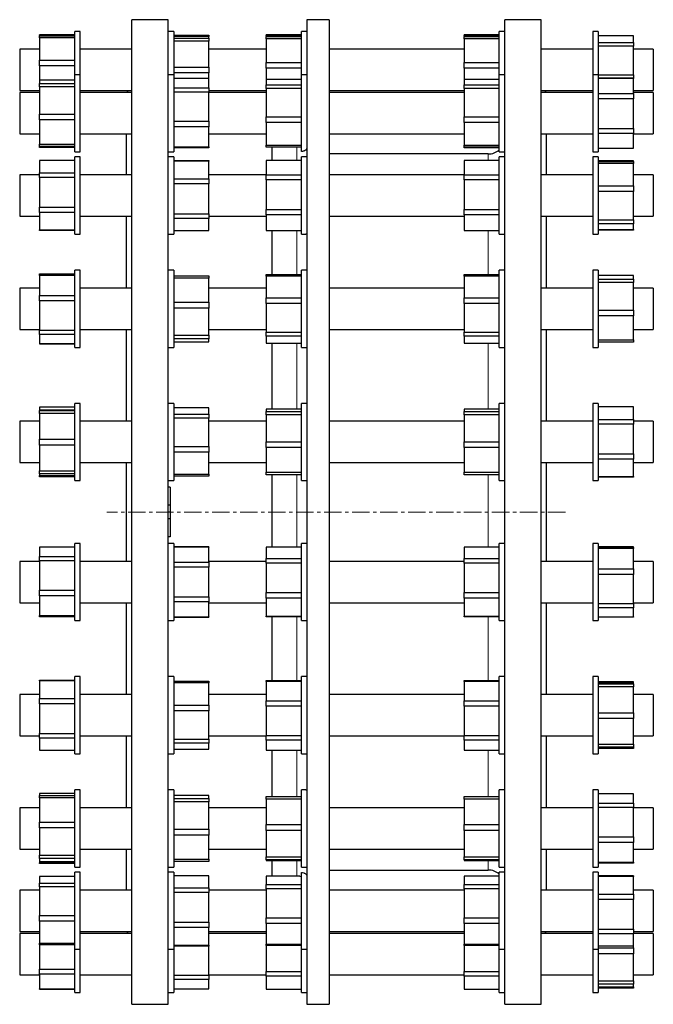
# Model space of a CAD drawing. Header units: millimetres. Extents: x 188 to 1708, y 227 to 1805.
# Tile 3 of 3: x 1248 to 1708, y 1061 to 1776. Entities that reach past the tile are written whole.
import ezdxf

# ---------------------------------------------------------------- set-up
doc = ezdxf.new("R2010")
doc.units = ezdxf.units.MM
doc.linetypes.add('CENTERX2', pattern=[20.32, 12.7, -2.54, 2.54, -2.54])
doc.layers.add('FORMAT', color=7, linetype='Continuous')

msp = doc.modelspace()

# ---------------------------------------------------------------- linework, layer by layer
at = {"color": 7, "linetype": 'Continuous', "lineweight": 25}
for p, q in [((1355.31, 1775.52), (1329.01, 1775.52)), ((1329.01, 1060.52), (1329.01, 1775.52)), ((1355.31, 1060.52), (1355.31, 1775.52)), ((1472.08, 1775.52), (1456.08, 1775.52)), ((1456.08, 1775.52), (1456.08, 1060.52)), ((1472.08, 1775.52), (1472.08, 1060.52)), ((1626.01, 1775.52), (1599.71, 1775.52)), ((1599.71, 1418.02), (1599.71, 1775.52)), ((1626.01, 1418.02), (1626.01, 1775.52)), ((1291.51, 1767.02), (1287.51, 1767.02)), ((1287.51, 1735.6), (1287.51, 1767.02)), ((1291.51, 1735.6), (1291.51, 1767.02)), ((1359.31, 1767.02), (1355.31, 1767.02)), ((1359.31, 1767.02), (1359.31, 1739.02)), ((1456.08, 1767.02), (1452.08, 1767.02)), ((1452.08, 1735.6), (1452.08, 1767.02)), ((1599.71, 1767.02), (1595.71, 1767.02)), ((1595.71, 1735.6), (1595.71, 1767.02)), ((1667.51, 1767.02), (1663.51, 1767.02)), ((1663.51, 1767.02), (1663.51, 1735.6)), ((1667.51, 1767.02), (1667.51, 1735.6)), ((1287.51, 1764.45), (1261.91, 1764.45)), ((1261.91, 1764.35), (1261.91, 1764.45)), ((1287.51, 1764.35), (1261.91, 1764.35)), ((1261.91, 1764.35), (1261.91, 1763.74)), ((1261.91, 1763.74), (1287.51, 1763.74)), ((1261.91, 1762.41), (1261.91, 1763.74)), ((1287.51, 1762.41), (1261.91, 1762.41)), ((1261.91, 1762.41), (1261.91, 1746.23)), ((1359.31, 1764.25), (1384.91, 1764.25)), ((1384.91, 1763.37), (1359.31, 1763.37)), ((1359.31, 1762.02), (1384.91, 1762.02)), ((1384.91, 1759.91), (1359.31, 1759.91)), ((1384.91, 1764.25), (1384.91, 1763.37)), ((1384.91, 1762.02), (1384.91, 1763.37)), ((1384.91, 1762.02), (1384.91, 1759.91)), ((1384.91, 1741.14), (1384.91, 1759.91)), ((1452.08, 1764.45), (1426.48, 1764.45)), ((1426.48, 1764.12), (1426.48, 1764.45)), ((1452.08, 1764.12), (1426.48, 1764.12)), ((1426.48, 1764.12), (1426.48, 1763.25)), ((1426.48, 1763.25), (1452.08, 1763.25)), ((1426.48, 1761.63), (1426.48, 1763.25)), ((1452.08, 1761.63), (1426.48, 1761.63)), ((1426.48, 1761.63), (1426.48, 1744.45)), ((1595.71, 1764.45), (1570.11, 1764.45)), ((1570.11, 1764.12), (1570.11, 1764.45)), ((1595.71, 1764.12), (1570.11, 1764.12)), ((1570.11, 1764.12), (1570.11, 1763.25)), ((1570.11, 1763.25), (1595.71, 1763.25)), ((1570.11, 1761.63), (1570.11, 1763.25)), ((1595.71, 1761.63), (1570.11, 1761.63)), ((1570.11, 1761.63), (1570.11, 1744.45)), ((1693.11, 1763.84), (1667.51, 1763.84)), ((1667.51, 1759.07), (1693.11, 1759.07)), ((1693.11, 1759.07), (1693.11, 1763.84)), ((1693.11, 1759.07), (1693.11, 1756.2)), ((1261.91, 1754.02), (1247.51, 1754.02)), ((1247.51, 1754.02), (1247.51, 1724.02)), ((1329.01, 1754.02), (1291.51, 1754.02)), ((1426.48, 1754.02), (1384.91, 1754.02)), ((1570.11, 1754.02), (1472.08, 1754.02)), ((1663.51, 1754.02), (1626.01, 1754.02)), ((1693.11, 1756.2), (1667.51, 1756.2)), ((1693.11, 1735.51), (1693.11, 1756.2)), ((1707.51, 1754.02), (1693.11, 1754.02)), ((1707.51, 1754.02), (1707.51, 1724.02)), ((1261.91, 1742.08), (1261.91, 1746.23)), ((1261.91, 1746.23), (1287.51, 1746.23)), ((1287.51, 1742.08), (1261.91, 1742.08)), ((1261.91, 1742.08), (1261.91, 1731.65)), ((1359.31, 1741.14), (1384.91, 1741.14)), ((1359.31, 1739.02), (1359.31, 1735.6)), ((1384.91, 1741.14), (1384.91, 1736.91)), ((1426.48, 1744.45), (1452.08, 1744.45)), ((1426.48, 1740.26), (1426.48, 1744.45)), ((1452.08, 1740.26), (1426.48, 1740.26)), ((1426.48, 1740.26), (1426.48, 1732.19)), ((1570.11, 1744.45), (1595.71, 1744.45)), ((1570.11, 1740.26), (1570.11, 1744.45)), ((1595.71, 1740.26), (1570.11, 1740.26)), ((1570.11, 1740.26), (1570.11, 1732.19)), ((1287.51, 1731.65), (1261.91, 1731.65)), ((1261.91, 1731.65), (1261.91, 1729.27)), ((1291.51, 1735.6), (1287.51, 1735.6)), ((1287.51, 1679.6), (1287.51, 1735.6)), ((1291.51, 1679.6), (1291.51, 1735.6)), ((1359.31, 1735.6), (1355.31, 1735.6)), ((1384.91, 1736.91), (1359.31, 1736.91)), ((1359.31, 1735.6), (1359.31, 1698.95)), ((1384.91, 1732.82), (1359.31, 1732.82)), ((1384.91, 1732.82), (1384.91, 1736.91)), ((1384.91, 1726.13), (1384.91, 1732.82)), ((1452.08, 1732.19), (1426.48, 1732.19)), ((1426.48, 1732.19), (1426.48, 1728.26)), ((1456.08, 1735.6), (1452.08, 1735.6)), ((1452.08, 1679.73), (1452.08, 1735.6)), ((1595.71, 1732.19), (1570.11, 1732.19)), ((1570.11, 1732.19), (1570.11, 1728.26)), ((1599.71, 1735.6), (1595.71, 1735.6)), ((1595.71, 1679.6), (1595.71, 1735.6)), ((1667.51, 1735.6), (1663.51, 1735.6)), ((1663.51, 1735.6), (1663.51, 1693.3)), ((1667.51, 1735.6), (1667.51, 1693.3)), ((1667.51, 1735.51), (1693.11, 1735.51)), ((1693.11, 1733.03), (1667.51, 1733.03)), ((1693.11, 1732.91), (1667.51, 1732.91)), ((1693.11, 1735.51), (1693.11, 1733.01)), ((1693.11, 1733.03), (1693.11, 1732.91)), ((1693.11, 1721.84), (1693.11, 1732.91)), ((1247.51, 1724.02), (1261.91, 1724.02)), ((1261.91, 1729.27), (1287.51, 1729.27)), ((1261.91, 1726.76), (1261.91, 1729.27)), ((1287.51, 1726.76), (1261.91, 1726.76)), ((1261.91, 1726.76), (1261.91, 1706.92)), ((1291.51, 1724.02), (1329.01, 1724.02)), ((1326.51, 1724.02), (1325.09, 1722.6)), ((1359.31, 1726.13), (1384.91, 1726.13)), ((1384.91, 1726.13), (1384.91, 1722.98)), ((1384.91, 1724.02), (1426.48, 1724.02)), ((1426.48, 1728.26), (1452.08, 1728.26)), ((1426.48, 1725.51), (1426.48, 1728.26)), ((1426.48, 1725.51), (1426.48, 1705.09)), ((1452.08, 1725.51), (1426.48, 1725.51)), ((1472.08, 1724.02), (1570.11, 1724.02)), ((1570.11, 1728.26), (1595.71, 1728.26)), ((1570.11, 1725.51), (1570.11, 1728.26)), ((1570.11, 1725.51), (1570.11, 1705.09)), ((1595.71, 1725.51), (1570.11, 1725.51)), ((1626.01, 1724.02), (1663.51, 1724.02)), ((1629.94, 1722.6), (1628.51, 1724.02)), ((1693.11, 1724.02), (1707.51, 1724.02)), ((1261.91, 1722.6), (1247.51, 1722.6)), ((1247.51, 1722.6), (1247.51, 1692.6)), ((1329.01, 1722.6), (1291.51, 1722.6)), ((1384.91, 1722.98), (1359.31, 1722.98)), ((1384.91, 1701.78), (1384.91, 1722.98)), ((1426.48, 1722.6), (1384.91, 1722.6)), ((1570.11, 1722.6), (1472.08, 1722.6)), ((1663.51, 1722.6), (1626.01, 1722.6)), ((1667.51, 1721.84), (1693.11, 1721.84)), ((1693.11, 1718.15), (1667.51, 1718.15)), ((1707.51, 1722.6), (1693.11, 1722.6)), ((1693.11, 1721.84), (1693.11, 1718.15)), ((1693.11, 1696.48), (1693.11, 1718.15)), ((1707.51, 1722.6), (1707.51, 1692.6)), ((1261.91, 1702.71), (1261.91, 1706.92)), ((1261.91, 1706.92), (1287.51, 1706.92)), ((1287.51, 1702.71), (1261.91, 1702.71)), ((1261.91, 1702.71), (1261.91, 1685.25)), ((1359.31, 1701.78), (1384.91, 1701.78)), ((1384.91, 1701.78), (1384.91, 1697.76)), ((1426.48, 1700.93), (1426.48, 1705.09)), ((1426.48, 1705.09), (1452.08, 1705.09)), ((1570.11, 1700.93), (1570.11, 1705.09)), ((1570.11, 1705.09), (1595.71, 1705.09)), ((1359.31, 1698.95), (1359.31, 1679.6)), ((1384.91, 1697.76), (1359.31, 1697.76)), ((1384.91, 1683.26), (1384.91, 1697.76)), ((1452.08, 1700.93), (1426.48, 1700.93)), ((1426.48, 1700.93), (1426.48, 1684.43)), ((1595.71, 1700.93), (1570.11, 1700.93)), ((1570.11, 1700.93), (1570.11, 1684.43)), ((1667.51, 1696.48), (1693.11, 1696.48)), ((1693.11, 1696.48), (1693.11, 1692.84)), ((1247.51, 1692.6), (1261.91, 1692.6)), ((1291.51, 1692.6), (1329.01, 1692.6)), ((1325.01, 1662.83), (1325.01, 1692.6)), ((1384.91, 1692.6), (1426.48, 1692.6)), ((1472.08, 1692.6), (1570.11, 1692.6)), ((1626.01, 1692.6), (1663.51, 1692.6)), ((1630.01, 1662.83), (1630.01, 1692.6)), ((1663.51, 1693.3), (1663.51, 1679.6)), ((1667.51, 1693.3), (1667.51, 1679.6)), ((1693.11, 1692.84), (1667.51, 1692.84)), ((1693.11, 1682.24), (1693.11, 1692.84)), ((1693.11, 1692.6), (1707.51, 1692.6)), ((1261.91, 1685.25), (1287.51, 1685.25)), ((1261.91, 1683.55), (1261.91, 1685.25)), ((1287.51, 1683.55), (1261.91, 1683.55)), ((1261.91, 1682.82), (1261.91, 1683.55)), ((1287.51, 1682.82), (1261.91, 1682.82)), ((1359.31, 1683.26), (1384.91, 1683.26)), ((1384.91, 1682.38), (1359.31, 1682.38)), ((1384.91, 1683.26), (1384.91, 1682.38)), ((1426.48, 1684.43), (1452.08, 1684.43)), ((1426.48, 1683.02), (1426.48, 1684.43)), ((1452.08, 1683.02), (1426.48, 1683.02)), ((1430.58, 1683.02), (1430.58, 1673.26)), ((1570.11, 1684.43), (1595.71, 1684.43)), ((1570.11, 1683.02), (1570.11, 1684.43)), ((1595.71, 1683.02), (1570.11, 1683.02)), ((1570.11, 1682.47), (1570.11, 1683.02)), ((1595.71, 1682.47), (1570.11, 1682.47)), ((1667.51, 1682.24), (1693.11, 1682.24)), ((1667.51, 1682.18), (1693.11, 1682.18)), ((1693.11, 1682.24), (1693.11, 1682.18)), ((1287.51, 1673.26), (1261.91, 1673.26)), ((1261.91, 1673.26), (1261.91, 1664.33)), ((1287.51, 1679.6), (1291.51, 1679.6)), ((1291.51, 1675.83), (1287.51, 1675.83)), ((1287.51, 1619.83), (1287.51, 1675.83)), ((1291.51, 1619.83), (1291.51, 1675.83)), ((1355.31, 1679.6), (1359.31, 1679.6)), ((1359.31, 1675.83), (1355.31, 1675.83)), ((1359.31, 1675.83), (1359.31, 1631.38)), ((1359.31, 1673.25), (1384.91, 1673.25)), ((1384.91, 1673.25), (1384.91, 1672.81)), ((1452.08, 1673.26), (1426.48, 1673.26)), ((1426.48, 1673.22), (1426.48, 1673.26)), ((1452.08, 1673.22), (1426.48, 1673.22)), ((1426.48, 1673.22), (1426.48, 1662.89)), ((1456.08, 1675.83), (1452.08, 1675.83)), ((1452.08, 1619.83), (1452.08, 1675.83)), ((1587.71, 1678.02), (1472.08, 1678.02)), ((1595.71, 1673.26), (1570.11, 1673.26)), ((1570.11, 1673.22), (1570.11, 1673.26)), ((1595.71, 1673.22), (1570.11, 1673.22)), ((1570.11, 1673.22), (1570.11, 1662.89)), ((1595.71, 1679.6), (1599.71, 1679.6)), ((1599.71, 1675.83), (1595.71, 1675.83)), ((1595.71, 1619.83), (1595.71, 1675.83)), ((1663.51, 1679.6), (1667.51, 1679.6)), ((1667.51, 1675.83), (1663.51, 1675.83)), ((1663.51, 1675.83), (1663.51, 1626.79)), ((1667.51, 1675.83), (1667.51, 1626.79)), ((1384.91, 1672.81), (1359.31, 1672.81)), ((1384.91, 1660.07), (1384.91, 1672.81)), ((1693.11, 1673.1), (1667.51, 1673.1)), ((1667.51, 1672.51), (1693.11, 1672.51)), ((1693.11, 1671.15), (1667.51, 1671.15)), ((1693.11, 1672.51), (1693.11, 1673.1)), ((1693.11, 1672.51), (1693.11, 1671.15)), ((1693.11, 1654.86), (1693.11, 1671.15)), ((1261.91, 1662.83), (1247.51, 1662.83)), ((1247.51, 1662.83), (1247.51, 1632.83)), ((1261.91, 1664.33), (1287.51, 1664.33)), ((1261.91, 1660.9), (1261.91, 1664.33)), ((1287.51, 1660.9), (1261.91, 1660.9)), ((1261.91, 1660.9), (1261.91, 1639.33)), ((1329.01, 1662.83), (1291.51, 1662.83)), ((1359.31, 1660.07), (1384.91, 1660.07)), ((1426.48, 1662.83), (1384.91, 1662.83)), ((1384.91, 1660.07), (1384.91, 1656.21)), ((1426.48, 1662.89), (1452.08, 1662.89)), ((1426.48, 1659.29), (1426.48, 1662.89)), ((1426.48, 1659.29), (1426.48, 1637.62)), ((1452.08, 1659.29), (1426.48, 1659.29)), ((1570.11, 1662.83), (1472.08, 1662.83)), ((1570.11, 1662.89), (1595.71, 1662.89)), ((1570.11, 1659.29), (1570.11, 1662.89)), ((1570.11, 1659.29), (1570.11, 1637.62)), ((1595.71, 1659.29), (1570.11, 1659.29)), ((1663.51, 1662.83), (1626.01, 1662.83)), ((1707.51, 1662.83), (1693.11, 1662.83)), ((1707.51, 1662.83), (1707.51, 1632.83)), ((1384.91, 1656.21), (1359.31, 1656.21)), ((1384.91, 1634.65), (1384.91, 1656.21)), ((1667.51, 1654.86), (1693.11, 1654.86)), ((1693.11, 1654.86), (1693.11, 1650.71)), ((1693.11, 1650.71), (1667.51, 1650.71)), ((1693.11, 1630.19), (1693.11, 1650.71)), ((1261.91, 1639.33), (1287.51, 1639.33)), ((1261.91, 1635.47), (1261.91, 1639.33)), ((1426.48, 1637.62), (1452.08, 1637.62)), ((1426.48, 1633.9), (1426.48, 1637.62)), ((1570.11, 1633.9), (1570.11, 1637.62)), ((1570.11, 1637.62), (1595.71, 1637.62)), ((1247.51, 1632.83), (1261.91, 1632.83)), ((1287.51, 1635.47), (1261.91, 1635.47)), ((1261.91, 1635.47), (1261.91, 1622.83)), ((1291.51, 1632.83), (1329.01, 1632.83)), ((1325.01, 1580.57), (1325.01, 1632.83)), ((1359.31, 1634.65), (1384.91, 1634.65)), ((1359.31, 1631.38), (1359.31, 1619.83)), ((1384.91, 1631.23), (1359.31, 1631.23)), ((1384.91, 1634.65), (1384.91, 1631.23)), ((1384.91, 1632.83), (1426.48, 1632.83)), ((1384.91, 1622.41), (1384.91, 1631.23)), ((1452.08, 1633.9), (1426.48, 1633.9)), ((1426.48, 1633.9), (1426.48, 1622.56)), ((1472.08, 1632.83), (1570.11, 1632.83)), ((1595.71, 1633.9), (1570.11, 1633.9)), ((1570.11, 1633.9), (1570.11, 1622.56)), ((1626.01, 1632.83), (1663.51, 1632.83)), ((1630.01, 1580.57), (1630.01, 1632.83)), ((1693.11, 1632.83), (1707.51, 1632.83)), ((1663.51, 1626.79), (1663.51, 1619.83)), ((1667.51, 1630.19), (1693.11, 1630.19)), ((1693.11, 1627.4), (1667.51, 1627.4)), ((1667.51, 1626.79), (1667.51, 1619.83)), ((1667.51, 1623.16), (1693.11, 1623.16)), ((1693.11, 1630.19), (1693.11, 1627.4)), ((1693.11, 1623.16), (1693.11, 1627.4)), ((1693.11, 1623.16), (1693.11, 1622.57)), ((1261.91, 1622.83), (1287.51, 1622.83)), ((1261.91, 1622.41), (1261.91, 1622.83)), ((1287.51, 1622.41), (1261.91, 1622.41)), ((1287.51, 1619.83), (1291.51, 1619.83)), ((1355.31, 1619.83), (1359.31, 1619.83)), ((1359.31, 1622.41), (1384.91, 1622.41)), ((1426.48, 1622.56), (1452.08, 1622.56)), ((1426.48, 1622.41), (1426.48, 1622.56)), ((1426.48, 1622.41), (1452.08, 1622.41)), ((1430.58, 1622.41), (1430.58, 1590.47)), ((1452.08, 1619.83), (1455.28, 1619.83)), ((1570.11, 1622.56), (1595.71, 1622.56)), ((1570.11, 1622.41), (1570.11, 1622.56)), ((1570.11, 1622.41), (1595.71, 1622.41)), ((1595.71, 1619.83), (1599.71, 1619.83)), ((1663.51, 1619.83), (1667.51, 1619.83)), ((1693.11, 1622.57), (1667.51, 1622.57)), ((1261.91, 1590.99), (1287.51, 1590.99)), ((1261.91, 1590.78), (1261.91, 1590.99)), ((1261.91, 1590.78), (1287.51, 1590.78)), ((1261.91, 1589.87), (1261.91, 1590.78)), ((1287.51, 1589.87), (1261.91, 1589.87)), ((1261.91, 1589.87), (1261.91, 1575.28)), ((1291.51, 1593.57), (1287.51, 1593.57)), ((1287.51, 1537.57), (1287.51, 1593.57)), ((1291.51, 1537.57), (1291.51, 1593.57)), ((1359.31, 1593.57), (1355.31, 1593.57)), ((1359.31, 1593.57), (1359.31, 1542.92)), ((1359.31, 1589.58), (1384.91, 1589.58)), ((1384.91, 1587.86), (1359.31, 1587.86)), ((1384.91, 1589.58), (1384.91, 1587.86)), ((1384.91, 1570.32), (1384.91, 1587.86)), ((1426.48, 1590.47), (1452.08, 1590.47)), ((1426.48, 1589.27), (1426.48, 1590.47)), ((1452.08, 1589.27), (1426.48, 1589.27)), ((1426.48, 1589.27), (1426.48, 1573.56)), ((1456.08, 1593.57), (1452.08, 1593.57)), ((1452.08, 1537.57), (1452.08, 1593.57)), ((1570.11, 1590.47), (1595.71, 1590.47)), ((1570.11, 1589.27), (1570.11, 1590.47)), ((1595.71, 1589.27), (1570.11, 1589.27)), ((1570.11, 1589.27), (1570.11, 1573.56)), ((1599.71, 1593.57), (1595.71, 1593.57)), ((1595.71, 1537.57), (1595.71, 1593.57)), ((1667.51, 1593.57), (1663.51, 1593.57)), ((1663.51, 1593.57), (1663.51, 1539.85)), ((1667.51, 1593.57), (1667.51, 1539.85)), ((1693.11, 1589.68), (1667.51, 1589.68)), ((1693.11, 1587.14), (1693.11, 1589.68)), ((1261.91, 1580.57), (1247.51, 1580.57)), ((1247.51, 1580.57), (1247.51, 1550.57)), ((1329.01, 1580.57), (1291.51, 1580.57)), ((1426.48, 1580.57), (1384.91, 1580.57)), ((1570.11, 1580.57), (1472.08, 1580.57)), ((1663.51, 1580.57), (1626.01, 1580.57)), ((1667.51, 1587.14), (1693.11, 1587.14)), ((1693.11, 1584.62), (1667.51, 1584.62)), ((1693.11, 1587.14), (1693.11, 1584.62)), ((1693.11, 1564.71), (1693.11, 1584.62)), ((1707.51, 1580.57), (1693.11, 1580.57)), ((1707.51, 1580.57), (1707.51, 1550.57)), ((1261.91, 1571.25), (1261.91, 1575.28)), ((1261.91, 1575.28), (1287.51, 1575.28)), ((1426.48, 1569.45), (1426.48, 1573.56)), ((1426.48, 1573.56), (1452.08, 1573.56)), ((1570.11, 1573.56), (1595.71, 1573.56)), ((1570.11, 1569.45), (1570.11, 1573.56)), ((1287.51, 1571.25), (1261.91, 1571.25)), ((1261.91, 1571.25), (1261.91, 1550.08)), ((1359.31, 1570.32), (1384.91, 1570.32)), ((1384.91, 1566.12), (1359.31, 1566.12)), ((1384.91, 1570.32), (1384.91, 1566.12)), ((1384.91, 1546.32), (1384.91, 1566.12)), ((1452.08, 1569.45), (1426.48, 1569.45)), ((1426.48, 1569.45), (1426.48, 1548.67)), ((1570.11, 1569.45), (1570.11, 1548.67)), ((1595.71, 1569.45), (1570.11, 1569.45)), ((1667.51, 1564.71), (1693.11, 1564.71)), ((1693.11, 1560.5), (1667.51, 1560.5)), ((1693.11, 1564.71), (1693.11, 1560.5)), ((1693.11, 1543.13), (1693.11, 1560.5)), ((1247.51, 1550.57), (1261.91, 1550.57)), ((1261.91, 1550.08), (1287.51, 1550.08)), ((1261.91, 1546.95), (1261.91, 1550.08)), ((1287.51, 1546.95), (1261.91, 1546.95)), ((1261.91, 1546.95), (1261.91, 1540.37)), ((1291.51, 1550.57), (1329.01, 1550.57)), ((1325.01, 1483.87), (1325.01, 1550.57)), ((1359.31, 1546.32), (1384.91, 1546.32)), ((1384.91, 1550.57), (1426.48, 1550.57)), ((1384.91, 1546.32), (1384.91, 1543.83)), ((1426.48, 1548.67), (1452.08, 1548.67)), ((1426.48, 1545.75), (1426.48, 1548.67)), ((1452.08, 1545.75), (1426.48, 1545.75)), ((1426.48, 1545.75), (1426.48, 1540.67)), ((1472.08, 1550.57), (1570.11, 1550.57)), ((1570.11, 1548.67), (1595.71, 1548.67)), ((1570.11, 1545.75), (1570.11, 1548.67)), ((1595.71, 1545.75), (1570.11, 1545.75)), ((1570.11, 1545.75), (1570.11, 1540.67)), ((1626.01, 1550.57), (1663.51, 1550.57)), ((1630.01, 1483.87), (1630.01, 1550.57)), ((1693.11, 1550.57), (1707.51, 1550.57)), ((1261.91, 1540.37), (1287.51, 1540.37)), ((1261.91, 1540.37), (1261.91, 1540.16)), ((1261.91, 1540.16), (1287.51, 1540.16)), ((1287.51, 1537.57), (1291.51, 1537.57)), ((1355.31, 1537.57), (1359.31, 1537.57)), ((1384.91, 1543.83), (1359.31, 1543.83)), ((1359.31, 1542.92), (1359.31, 1537.57)), ((1359.31, 1541.56), (1384.91, 1541.56)), ((1384.91, 1541.56), (1384.91, 1543.83)), ((1426.48, 1540.67), (1452.08, 1540.67)), ((1430.58, 1540.67), (1430.58, 1492.64)), ((1452.08, 1537.57), (1456.08, 1537.57)), ((1570.11, 1540.67), (1595.71, 1540.67)), ((1595.71, 1537.57), (1599.71, 1537.57)), ((1663.51, 1539.85), (1663.51, 1537.57)), ((1663.51, 1537.57), (1667.51, 1537.57)), ((1667.51, 1543.13), (1693.11, 1543.13)), ((1693.11, 1541.46), (1667.51, 1541.46)), ((1667.51, 1539.85), (1667.51, 1537.57)), ((1693.11, 1543.13), (1693.11, 1541.46)), ((1291.51, 1496.87), (1287.51, 1496.87)), ((1287.51, 1440.87), (1287.51, 1496.87)), ((1291.51, 1440.87), (1291.51, 1496.87)), ((1359.31, 1496.87), (1355.31, 1496.87)), ((1359.31, 1496.87), (1359.31, 1442.24)), ((1456.08, 1496.87), (1452.08, 1496.87)), ((1452.08, 1440.87), (1452.08, 1496.87)), ((1599.71, 1496.87), (1595.71, 1496.87)), ((1595.71, 1440.87), (1595.71, 1496.87)), ((1667.51, 1496.87), (1663.51, 1496.87)), ((1663.51, 1496.87), (1663.51, 1440.98)), ((1667.51, 1496.87), (1667.51, 1440.98)), ((1287.51, 1494.11), (1261.91, 1494.11)), ((1261.91, 1494.11), (1261.91, 1491.92)), ((1287.51, 1491.92), (1261.91, 1491.92)), ((1261.91, 1491.92), (1261.91, 1491.81)), ((1261.91, 1491.81), (1287.51, 1491.81)), ((1261.91, 1489.67), (1261.91, 1491.81)), ((1287.51, 1489.67), (1261.91, 1489.67)), ((1261.91, 1489.67), (1261.91, 1470.84)), ((1384.91, 1493.62), (1359.31, 1493.62)), ((1359.31, 1489.11), (1384.91, 1489.11)), ((1384.91, 1489.11), (1384.91, 1493.62)), ((1384.91, 1489.11), (1384.91, 1486.28)), ((1452.08, 1492.64), (1426.48, 1492.64)), ((1426.48, 1492.64), (1426.48, 1490.96)), ((1426.48, 1490.96), (1452.08, 1490.96)), ((1426.48, 1488.56), (1426.48, 1490.96)), ((1452.08, 1488.56), (1426.48, 1488.56)), ((1426.48, 1488.56), (1426.48, 1469.01)), ((1595.71, 1492.64), (1570.11, 1492.64)), ((1570.11, 1492.64), (1570.11, 1490.96)), ((1570.11, 1490.96), (1595.71, 1490.96)), ((1570.11, 1488.56), (1570.11, 1490.96)), ((1595.71, 1488.56), (1570.11, 1488.56)), ((1570.11, 1488.56), (1570.11, 1469.01)), ((1693.11, 1494.29), (1667.51, 1494.29)), ((1693.11, 1485.23), (1693.11, 1494.29)), ((1261.91, 1483.87), (1247.51, 1483.87)), ((1247.51, 1483.87), (1247.51, 1453.87)), ((1329.01, 1483.87), (1291.51, 1483.87)), ((1384.91, 1486.28), (1359.31, 1486.28)), ((1384.91, 1465.67), (1384.91, 1486.28)), ((1426.48, 1483.87), (1384.91, 1483.87)), ((1570.11, 1483.87), (1472.08, 1483.87)), ((1663.51, 1483.87), (1626.01, 1483.87)), ((1667.51, 1485.23), (1693.11, 1485.23)), ((1693.11, 1481.77), (1667.51, 1481.77)), ((1693.11, 1485.23), (1693.11, 1481.77)), ((1707.51, 1483.87), (1693.11, 1483.87)), ((1693.11, 1460.19), (1693.11, 1481.77)), ((1707.51, 1483.87), (1707.51, 1453.87)), ((1261.91, 1466.61), (1261.91, 1470.84)), ((1261.91, 1470.84), (1287.51, 1470.84)), ((1287.51, 1466.61), (1261.91, 1466.61)), ((1261.91, 1466.61), (1261.91, 1447.9)), ((1426.48, 1464.79), (1426.48, 1469.01)), ((1426.48, 1469.01), (1452.08, 1469.01)), ((1570.11, 1469.01), (1595.71, 1469.01)), ((1570.11, 1464.79), (1570.11, 1469.01)), ((1359.31, 1465.67), (1384.91, 1465.67)), ((1384.91, 1461.53), (1359.31, 1461.53)), ((1384.91, 1465.67), (1384.91, 1461.53)), ((1384.91, 1445.42), (1384.91, 1461.53)), ((1452.08, 1464.79), (1426.48, 1464.79)), ((1426.48, 1464.79), (1426.48, 1446.92)), ((1595.71, 1464.79), (1570.11, 1464.79)), ((1570.11, 1464.79), (1570.11, 1446.92)), ((1667.51, 1460.19), (1693.11, 1460.19)), ((1693.11, 1460.19), (1693.11, 1456.35)), ((1247.51, 1453.87), (1261.91, 1453.87)), ((1291.51, 1453.87), (1329.01, 1453.87)), ((1325.01, 1382.18), (1325.01, 1453.87)), ((1384.91, 1453.87), (1426.48, 1453.87)), ((1472.08, 1453.87), (1570.11, 1453.87)), ((1626.01, 1453.87), (1663.51, 1453.87)), ((1630.01, 1418.02), (1630.01, 1453.87)), ((1693.11, 1456.35), (1667.51, 1456.35)), ((1693.11, 1443.83), (1693.11, 1456.35)), ((1693.11, 1453.87), (1707.51, 1453.87)), ((1261.91, 1447.9), (1287.51, 1447.9)), ((1261.91, 1445.81), (1261.91, 1447.9)), ((1287.51, 1445.81), (1261.91, 1445.81)), ((1261.91, 1445.81), (1261.91, 1444.48)), ((1261.91, 1444.48), (1287.51, 1444.48)), ((1261.91, 1443.63), (1261.91, 1444.48)), ((1359.31, 1445.42), (1384.91, 1445.42)), ((1384.91, 1445.42), (1384.91, 1444.12)), ((1426.48, 1446.92), (1452.08, 1446.92)), ((1426.48, 1445.09), (1426.48, 1446.92)), ((1452.08, 1445.09), (1426.48, 1445.09)), ((1430.58, 1445.09), (1430.58, 1392.58)), ((1570.11, 1446.92), (1595.71, 1446.92)), ((1570.11, 1445.09), (1570.11, 1446.92)), ((1595.71, 1445.09), (1570.11, 1445.09)), ((1287.51, 1443.63), (1261.91, 1443.63)), ((1287.51, 1440.87), (1291.51, 1440.87)), ((1355.31, 1440.87), (1359.31, 1440.87)), ((1384.91, 1444.12), (1359.31, 1444.12)), ((1359.31, 1442.24), (1359.31, 1440.87)), ((1452.08, 1440.87), (1456.08, 1440.87)), ((1595.71, 1440.87), (1599.71, 1440.87)), ((1663.51, 1440.98), (1663.51, 1440.87)), ((1663.51, 1440.87), (1667.51, 1440.87)), ((1667.51, 1443.83), (1693.11, 1443.83)), ((1693.11, 1443.44), (1667.51, 1443.44)), ((1667.51, 1440.98), (1667.51, 1440.87)), ((1693.11, 1443.83), (1693.11, 1443.44)), ((1356.81, 1436.02), (1355.31, 1436.02)), ((1356.81, 1436.02), (1356.81, 1422.91)), ((1356.81, 1422.91), (1355.31, 1422.91)), ((1356.81, 1422.91), (1356.81, 1418.02)), ((1356.81, 1418.02), (1355.31, 1418.02)), ((1356.81, 1418.02), (1356.81, 1413.14)), ((1599.71, 1060.52), (1599.71, 1418.02)), ((1626.01, 1060.52), (1626.01, 1418.02)), ((1630.01, 1382.18), (1630.01, 1418.02)), ((1356.81, 1413.14), (1355.31, 1413.14)), ((1356.81, 1413.14), (1356.81, 1400.02)), ((1291.51, 1395.18), (1287.51, 1395.18)), ((1287.51, 1339.18), (1287.51, 1395.18)), ((1291.51, 1339.18), (1291.51, 1395.18)), ((1356.81, 1400.02), (1355.31, 1400.02)), ((1359.31, 1395.18), (1355.31, 1395.18)), ((1359.31, 1395.18), (1359.31, 1339.18)), ((1456.08, 1395.18), (1452.08, 1395.18)), ((1452.08, 1339.18), (1452.08, 1395.18)), ((1599.71, 1395.18), (1595.71, 1395.18)), ((1595.71, 1339.18), (1595.71, 1395.18)), ((1667.51, 1395.18), (1663.51, 1395.18)), ((1663.51, 1395.18), (1663.51, 1339.18)), ((1667.51, 1395.18), (1667.51, 1339.18)), ((1287.51, 1392.42), (1261.91, 1392.42)), ((1261.91, 1392.42), (1261.91, 1385.61)), ((1384.91, 1392.61), (1359.31, 1392.61)), ((1384.91, 1392.52), (1359.31, 1392.52)), ((1384.91, 1392.61), (1384.91, 1392.52)), ((1384.91, 1381.68), (1384.91, 1392.52)), ((1452.08, 1392.58), (1426.48, 1392.58)), ((1426.48, 1392.58), (1426.48, 1384.3)), ((1595.71, 1392.58), (1570.11, 1392.58)), ((1570.11, 1392.58), (1570.11, 1384.3)), ((1693.11, 1392.61), (1667.51, 1392.61)), ((1667.51, 1392.36), (1693.11, 1392.36)), ((1693.11, 1391.43), (1667.51, 1391.43)), ((1693.11, 1392.36), (1693.11, 1392.61)), ((1693.11, 1392.36), (1693.11, 1391.43)), ((1693.11, 1376.73), (1693.11, 1391.43)), ((1261.91, 1382.18), (1247.51, 1382.18)), ((1247.51, 1382.18), (1247.51, 1382.07)), ((1247.51, 1382.07), (1247.51, 1352.18)), ((1261.91, 1385.61), (1287.51, 1385.61)), ((1261.91, 1382.45), (1261.91, 1385.61)), ((1287.51, 1382.45), (1261.91, 1382.45)), ((1261.91, 1382.45), (1261.91, 1361.23)), ((1329.01, 1382.18), (1291.51, 1382.18)), ((1359.31, 1381.68), (1384.91, 1381.68)), ((1426.48, 1382.18), (1384.91, 1382.18)), ((1384.91, 1381.68), (1384.91, 1378.02)), ((1426.48, 1384.3), (1452.08, 1384.3)), ((1426.48, 1380.95), (1426.48, 1384.3)), ((1426.48, 1380.95), (1426.48, 1359.46)), ((1452.08, 1380.95), (1426.48, 1380.95)), ((1570.11, 1382.18), (1472.08, 1382.18)), ((1570.11, 1384.3), (1595.71, 1384.3)), ((1570.11, 1380.95), (1570.11, 1384.3)), ((1595.71, 1380.95), (1570.11, 1380.95)), ((1570.11, 1380.95), (1570.11, 1359.46)), ((1663.51, 1382.18), (1626.01, 1382.18)), ((1707.51, 1382.18), (1693.11, 1382.18)), ((1707.51, 1382.18), (1707.51, 1382.07)), ((1707.51, 1382.07), (1707.51, 1352.18)), ((1384.91, 1378.02), (1359.31, 1378.02)), ((1384.91, 1356.35), (1384.91, 1378.02)), ((1667.51, 1376.73), (1693.11, 1376.73)), ((1693.11, 1376.73), (1693.11, 1372.69)), ((1693.11, 1372.69), (1667.51, 1372.69)), ((1693.11, 1351.55), (1693.11, 1372.69)), ((1261.91, 1361.23), (1287.51, 1361.23)), ((1261.91, 1357.21), (1261.91, 1361.23)), ((1426.48, 1355.55), (1426.48, 1359.46)), ((1426.48, 1359.46), (1452.08, 1359.46)), ((1570.11, 1359.46), (1595.71, 1359.46)), ((1570.11, 1355.55), (1570.11, 1359.46)), ((1247.51, 1352.18), (1261.91, 1352.18)), ((1287.51, 1357.21), (1261.91, 1357.21)), ((1261.91, 1357.21), (1261.91, 1342.8)), ((1291.51, 1352.18), (1329.01, 1352.18)), ((1325.01, 1285.48), (1325.01, 1352.18)), ((1359.31, 1356.35), (1384.91, 1356.35)), ((1384.91, 1352.68), (1359.31, 1352.68)), ((1384.91, 1356.35), (1384.91, 1352.68)), ((1384.91, 1341.85), (1384.91, 1352.68)), ((1384.91, 1352.18), (1426.48, 1352.18)), ((1452.08, 1355.55), (1426.48, 1355.55)), ((1426.48, 1355.55), (1426.48, 1342.34)), ((1472.08, 1352.18), (1570.11, 1352.18)), ((1595.71, 1355.55), (1570.11, 1355.55)), ((1570.11, 1355.55), (1570.11, 1342.34)), ((1626.01, 1352.18), (1663.51, 1352.18)), ((1630.01, 1285.48), (1630.01, 1352.18)), ((1667.51, 1351.55), (1693.11, 1351.55)), ((1693.11, 1352.18), (1707.51, 1352.18)), ((1693.11, 1351.55), (1693.11, 1348.44)), ((1693.11, 1348.44), (1667.51, 1348.44)), ((1693.11, 1342), (1693.11, 1348.44)), ((1261.91, 1342.8), (1287.51, 1342.8)), ((1261.91, 1341.94), (1261.91, 1342.8)), ((1287.51, 1341.94), (1261.91, 1341.94)), ((1287.51, 1339.18), (1291.51, 1339.18)), ((1355.31, 1339.18), (1359.31, 1339.18)), ((1359.31, 1341.85), (1384.91, 1341.85)), ((1359.31, 1341.76), (1384.91, 1341.76)), ((1384.91, 1341.85), (1384.91, 1341.76)), ((1426.48, 1342.34), (1452.08, 1342.34)), ((1426.48, 1341.79), (1426.48, 1342.34)), ((1452.08, 1341.79), (1426.48, 1341.79)), ((1430.58, 1341.79), (1430.58, 1295.78)), ((1452.08, 1339.18), (1456.08, 1339.18)), ((1570.11, 1342.34), (1595.71, 1342.34)), ((1570.11, 1341.79), (1570.11, 1342.34)), ((1595.71, 1341.79), (1570.11, 1341.79)), ((1595.71, 1339.18), (1599.71, 1339.18)), ((1663.51, 1339.18), (1667.51, 1339.18)), ((1667.51, 1342), (1693.11, 1342)), ((1693.11, 1341.76), (1667.51, 1341.76)), ((1693.11, 1342), (1693.11, 1341.76)), ((1261.91, 1295.89), (1287.51, 1295.89)), ((1261.91, 1295.43), (1261.91, 1295.89)), ((1287.51, 1295.43), (1261.91, 1295.43)), ((1261.91, 1295.43), (1261.91, 1282.59)), ((1291.51, 1298.48), (1287.51, 1298.48)), ((1287.51, 1242.48), (1287.51, 1298.48)), ((1291.51, 1242.48), (1291.51, 1298.48)), ((1359.31, 1298.48), (1355.31, 1298.48)), ((1359.31, 1298.48), (1359.31, 1242.48)), ((1359.31, 1295.23), (1384.91, 1295.23)), ((1384.91, 1295.23), (1384.91, 1293.92)), ((1426.48, 1295.78), (1452.08, 1295.78)), ((1426.48, 1295.01), (1426.48, 1295.78)), ((1452.08, 1295.01), (1426.48, 1295.01)), ((1426.48, 1295.01), (1426.48, 1280.95)), ((1456.08, 1298.48), (1452.08, 1298.48)), ((1452.08, 1242.48), (1452.08, 1298.48)), ((1570.11, 1295.78), (1595.71, 1295.78)), ((1570.11, 1295.01), (1570.11, 1295.78)), ((1595.71, 1295.01), (1570.11, 1295.01)), ((1570.11, 1295.01), (1570.11, 1280.95)), ((1599.71, 1298.48), (1595.71, 1298.48)), ((1595.71, 1242.48), (1595.71, 1298.48)), ((1667.51, 1298.48), (1663.51, 1298.48)), ((1663.51, 1298.48), (1663.51, 1242.48)), ((1667.51, 1298.48), (1667.51, 1242.48)), ((1693.11, 1294.59), (1667.51, 1294.59)), ((1693.11, 1293.61), (1693.11, 1294.59)), ((1384.91, 1293.92), (1359.31, 1293.92)), ((1384.91, 1277.81), (1384.91, 1293.92)), ((1693.11, 1293.61), (1667.51, 1293.61)), ((1667.51, 1293.34), (1693.11, 1293.34)), ((1693.11, 1291.18), (1667.51, 1291.18)), ((1693.11, 1293.34), (1693.11, 1293.61)), ((1693.11, 1293.34), (1693.11, 1291.18)), ((1693.11, 1272.27), (1693.11, 1291.18)), ((1261.91, 1285.48), (1247.51, 1285.48)), ((1247.51, 1285.48), (1247.51, 1284.06)), ((1247.51, 1284.06), (1247.51, 1255.48)), ((1261.91, 1282.59), (1287.51, 1282.59)), ((1261.91, 1278.72), (1261.91, 1282.59)), ((1329.01, 1285.48), (1291.51, 1285.48)), ((1426.48, 1285.48), (1384.91, 1285.48)), ((1426.48, 1276.96), (1426.48, 1280.95)), ((1426.48, 1280.95), (1452.08, 1280.95)), ((1570.11, 1285.48), (1472.08, 1285.48)), ((1570.11, 1276.96), (1570.11, 1280.95)), ((1570.11, 1280.95), (1595.71, 1280.95)), ((1663.51, 1285.48), (1626.01, 1285.48)), ((1707.51, 1285.48), (1693.11, 1285.48)), ((1707.51, 1285.48), (1707.51, 1284.06)), ((1707.51, 1284.06), (1707.51, 1255.48)), ((1287.51, 1278.72), (1261.91, 1278.72)), ((1261.91, 1278.72), (1261.91, 1257.18)), ((1359.31, 1277.81), (1384.91, 1277.81)), ((1384.91, 1273.68), (1359.31, 1273.68)), ((1384.91, 1277.81), (1384.91, 1273.68)), ((1384.91, 1253.06), (1384.91, 1273.68)), ((1452.08, 1276.96), (1426.48, 1276.96)), ((1426.48, 1276.96), (1426.48, 1255.65)), ((1595.71, 1276.96), (1570.11, 1276.96)), ((1570.11, 1276.96), (1570.11, 1255.65)), ((1667.51, 1272.27), (1693.11, 1272.27)), ((1693.11, 1268.04), (1667.51, 1268.04)), ((1693.11, 1272.27), (1693.11, 1268.04)), ((1693.11, 1249.41), (1693.11, 1268.04)), ((1247.51, 1255.48), (1261.91, 1255.48)), ((1261.91, 1257.18), (1287.51, 1257.18)), ((1261.91, 1253.77), (1261.91, 1257.18)), ((1287.51, 1253.77), (1261.91, 1253.77)), ((1261.91, 1253.77), (1261.91, 1245.06)), ((1291.51, 1255.48), (1329.01, 1255.48)), ((1325.01, 1203.21), (1325.01, 1255.48)), ((1359.31, 1253.06), (1384.91, 1253.06)), ((1384.91, 1255.48), (1426.48, 1255.48)), ((1384.91, 1253.06), (1384.91, 1250.23)), ((1426.48, 1255.65), (1452.08, 1255.65)), ((1426.48, 1252.43), (1426.48, 1255.65)), ((1452.08, 1252.43), (1426.48, 1252.43)), ((1426.48, 1252.43), (1426.48, 1245.18)), ((1472.08, 1255.48), (1570.11, 1255.48)), ((1570.11, 1255.65), (1595.71, 1255.65)), ((1570.11, 1252.43), (1570.11, 1255.65)), ((1595.71, 1252.43), (1570.11, 1252.43)), ((1570.11, 1252.43), (1570.11, 1245.18)), ((1626.01, 1255.48), (1663.51, 1255.48)), ((1630.01, 1203.21), (1630.01, 1255.48)), ((1693.11, 1255.48), (1707.51, 1255.48)), ((1261.91, 1245.06), (1287.51, 1245.06)), ((1384.91, 1250.23), (1359.31, 1250.23)), ((1359.31, 1245.73), (1384.91, 1245.73)), ((1384.91, 1245.73), (1384.91, 1250.23)), ((1426.48, 1245.18), (1452.08, 1245.18)), ((1430.58, 1245.18), (1430.58, 1211.5)), ((1570.11, 1245.18), (1595.71, 1245.18)), ((1667.51, 1249.41), (1693.11, 1249.41)), ((1693.11, 1247.34), (1667.51, 1247.34)), ((1693.11, 1246.37), (1667.51, 1246.37)), ((1693.11, 1249.41), (1693.11, 1247.34)), ((1693.11, 1247.34), (1693.11, 1246.37)), ((1287.51, 1242.48), (1291.51, 1242.48)), ((1355.31, 1242.48), (1359.31, 1242.48)), ((1452.08, 1242.48), (1456.08, 1242.48)), ((1595.71, 1242.48), (1599.71, 1242.48)), ((1663.51, 1242.48), (1667.51, 1242.48)), ((1291.51, 1216.21), (1287.51, 1216.21)), ((1287.51, 1160.21), (1287.51, 1216.21)), ((1291.51, 1160.21), (1291.51, 1216.21)), ((1359.31, 1216.21), (1355.31, 1216.21)), ((1359.31, 1216.21), (1359.31, 1160.21)), ((1455.28, 1216.21), (1452.08, 1216.21)), ((1452.08, 1160.21), (1452.08, 1216.21)), ((1599.71, 1216.21), (1595.71, 1216.21)), ((1595.71, 1160.21), (1595.71, 1216.21)), ((1667.51, 1216.21), (1663.51, 1216.21)), ((1663.51, 1216.21), (1663.51, 1160.21)), ((1667.51, 1216.21), (1667.51, 1160.21)), ((1287.51, 1213.64), (1261.91, 1213.64)), ((1261.91, 1213.64), (1261.91, 1212.18)), ((1261.91, 1212.18), (1287.51, 1212.18)), ((1261.91, 1210.43), (1261.91, 1212.18)), ((1287.51, 1210.43), (1261.91, 1210.43)), ((1261.91, 1210.43), (1261.91, 1192.83)), ((1384.91, 1212.22), (1359.31, 1212.22)), ((1359.31, 1209.96), (1384.91, 1209.96)), ((1384.91, 1209.96), (1384.91, 1212.22)), ((1384.91, 1209.96), (1384.91, 1207.47)), ((1426.48, 1211.5), (1452.08, 1211.5)), ((1426.48, 1209.48), (1426.48, 1211.5)), ((1452.08, 1209.48), (1426.48, 1209.48)), ((1426.48, 1209.48), (1426.48, 1191.02)), ((1570.11, 1211.5), (1595.71, 1211.5)), ((1570.11, 1209.48), (1570.11, 1211.5)), ((1595.71, 1209.48), (1570.11, 1209.48)), ((1570.11, 1209.48), (1570.11, 1191.02)), ((1693.11, 1213.48), (1667.51, 1213.48)), ((1693.11, 1206.52), (1693.11, 1213.48)), ((1261.91, 1203.21), (1247.51, 1203.21)), ((1247.51, 1203.21), (1247.51, 1199.17)), ((1329.01, 1203.21), (1291.51, 1203.21)), ((1384.91, 1207.47), (1359.31, 1207.47)), ((1384.91, 1187.67), (1384.91, 1207.47)), ((1426.48, 1203.21), (1384.91, 1203.21)), ((1570.11, 1203.21), (1472.08, 1203.21)), ((1663.51, 1203.21), (1626.01, 1203.21)), ((1667.51, 1206.52), (1693.11, 1206.52)), ((1693.11, 1203.34), (1667.51, 1203.34)), ((1693.11, 1206.52), (1693.11, 1203.34)), ((1693.11, 1182.09), (1693.11, 1203.34)), ((1707.51, 1203.21), (1693.11, 1203.21)), ((1707.51, 1203.21), (1707.51, 1199.17)), ((1247.51, 1199.17), (1247.51, 1173.21)), ((1707.51, 1199.17), (1707.51, 1173.21)), ((1261.91, 1192.83), (1287.51, 1192.83)), ((1261.91, 1188.62), (1261.91, 1192.83)), ((1261.91, 1188.62), (1261.91, 1168.87)), ((1287.51, 1188.62), (1261.91, 1188.62)), ((1359.31, 1187.67), (1384.91, 1187.67)), ((1384.91, 1187.67), (1384.91, 1183.46)), ((1426.48, 1186.79), (1426.48, 1191.02)), ((1426.48, 1191.02), (1452.08, 1191.02)), ((1570.11, 1191.02), (1595.71, 1191.02)), ((1570.11, 1186.79), (1570.11, 1191.02)), ((1384.91, 1183.46), (1359.31, 1183.46)), ((1384.91, 1165.93), (1384.91, 1183.46)), ((1452.08, 1186.79), (1426.48, 1186.79)), ((1426.48, 1186.79), (1426.48, 1167.73)), ((1595.71, 1186.79), (1570.11, 1186.79)), ((1570.11, 1186.79), (1570.11, 1167.73)), ((1667.51, 1182.09), (1693.11, 1182.09)), ((1693.11, 1182.09), (1693.11, 1178.08)), ((1247.51, 1173.21), (1261.91, 1173.21)), ((1291.51, 1173.21), (1329.01, 1173.21)), ((1325.01, 1143.45), (1325.01, 1173.21)), ((1384.91, 1173.21), (1426.48, 1173.21)), ((1472.08, 1173.21), (1570.11, 1173.21)), ((1626.01, 1173.21), (1663.51, 1173.21)), ((1630.01, 1143.45), (1630.01, 1173.21)), ((1693.11, 1178.08), (1667.51, 1178.08)), ((1693.11, 1163.78), (1693.11, 1178.08)), ((1693.11, 1173.21), (1707.51, 1173.21)), ((1261.91, 1168.87), (1287.51, 1168.87)), ((1261.91, 1166.4), (1261.91, 1168.87)), ((1287.51, 1166.4), (1261.91, 1166.4)), ((1261.91, 1166.4), (1261.91, 1164.25)), ((1359.31, 1165.93), (1384.91, 1165.93)), ((1384.91, 1165.93), (1384.91, 1164.21)), ((1426.48, 1167.73), (1452.08, 1167.73)), ((1426.48, 1165.52), (1426.48, 1167.73)), ((1452.08, 1165.52), (1426.48, 1165.52)), ((1426.48, 1165.52), (1426.48, 1164.93)), ((1570.11, 1167.73), (1595.71, 1167.73)), ((1570.11, 1165.52), (1570.11, 1167.73)), ((1595.71, 1165.52), (1570.11, 1165.52)), ((1570.11, 1165.52), (1570.11, 1164.93)), ((1261.91, 1164.25), (1287.51, 1164.25)), ((1261.91, 1164.25), (1261.91, 1163.21)), ((1261.91, 1163.21), (1287.51, 1163.21)), ((1261.91, 1162.79), (1261.91, 1163.21)), ((1287.51, 1162.79), (1261.91, 1162.79)), ((1287.51, 1160.21), (1291.51, 1160.21)), ((1355.31, 1160.21), (1359.31, 1160.21)), ((1384.91, 1164.21), (1359.31, 1164.21)), ((1426.48, 1164.93), (1452.08, 1164.93)), ((1430.58, 1164.93), (1430.58, 1153.57)), ((1452.08, 1160.21), (1456.08, 1160.21)), ((1570.11, 1164.93), (1595.71, 1164.93)), ((1595.71, 1160.21), (1599.71, 1160.21)), ((1663.51, 1160.21), (1667.51, 1160.21)), ((1667.51, 1163.78), (1693.11, 1163.78)), ((1693.11, 1162.95), (1667.51, 1162.95)), ((1693.11, 1163.78), (1693.11, 1162.95)), ((1287.51, 1153.23), (1261.91, 1153.23)), ((1261.91, 1153.23), (1261.91, 1148.61)), ((1291.51, 1156.45), (1287.51, 1156.45)), ((1287.51, 1100.45), (1287.51, 1156.45)), ((1291.51, 1100.45), (1291.51, 1156.45)), ((1359.31, 1156.45), (1355.31, 1156.45)), ((1359.31, 1156.45), (1359.31, 1100.45)), ((1384.91, 1153.87), (1359.31, 1153.87)), ((1384.91, 1145.05), (1384.91, 1153.87)), ((1450.87, 1153.57), (1426.48, 1153.57)), ((1426.48, 1153.57), (1426.48, 1147.44)), ((1452.08, 1100.45), (1452.08, 1156.32)), ((1472.08, 1158.02), (1587.71, 1158.02)), ((1595.71, 1153.57), (1570.11, 1153.57)), ((1570.11, 1153.57), (1570.11, 1147.44)), ((1599.71, 1156.45), (1595.71, 1156.45)), ((1595.71, 1100.45), (1595.71, 1156.45)), ((1667.51, 1156.45), (1663.51, 1156.45)), ((1663.51, 1156.45), (1663.51, 1100.45)), ((1667.51, 1156.45), (1667.51, 1100.45)), ((1693.11, 1153.87), (1667.51, 1153.87)), ((1667.51, 1153.86), (1693.11, 1153.86)), ((1693.11, 1153.36), (1667.51, 1153.36)), ((1693.11, 1153.87), (1693.11, 1153.86)), ((1693.11, 1153.86), (1693.11, 1153.36)), ((1693.11, 1140.4), (1693.11, 1153.36)), ((1261.91, 1148.61), (1287.51, 1148.61)), ((1261.91, 1145.76), (1261.91, 1148.61)), ((1287.51, 1145.76), (1261.91, 1145.76)), ((1261.91, 1145.76), (1261.91, 1125.11)), ((1359.31, 1145.05), (1384.91, 1145.05)), ((1384.91, 1145.05), (1384.91, 1141.63)), ((1426.48, 1147.44), (1452.08, 1147.44)), ((1426.48, 1144.37), (1426.48, 1147.44)), ((1426.48, 1144.37), (1426.48, 1123.3)), ((1452.08, 1144.37), (1426.48, 1144.37)), ((1570.11, 1147.44), (1595.71, 1147.44)), ((1570.11, 1144.37), (1570.11, 1147.44)), ((1595.71, 1144.37), (1570.11, 1144.37)), ((1570.11, 1144.37), (1570.11, 1123.3)), ((1261.91, 1143.45), (1247.51, 1143.45)), ((1247.51, 1143.45), (1247.51, 1135.7)), ((1329.01, 1143.45), (1291.51, 1143.45)), ((1384.91, 1141.63), (1359.31, 1141.63)), ((1426.48, 1143.45), (1384.91, 1143.45)), ((1384.91, 1120.07), (1384.91, 1141.63)), ((1570.11, 1143.45), (1472.08, 1143.45)), ((1663.51, 1143.45), (1626.01, 1143.45)), ((1667.51, 1140.4), (1693.11, 1140.4)), ((1707.51, 1143.45), (1693.11, 1143.45)), ((1693.11, 1140.4), (1693.11, 1136.52)), ((1707.51, 1143.45), (1707.51, 1135.7)), ((1247.51, 1135.7), (1247.51, 1113.45)), ((1693.11, 1136.52), (1667.51, 1136.52)), ((1693.11, 1114.99), (1693.11, 1136.52)), ((1707.51, 1135.7), (1707.51, 1113.45)), ((1261.91, 1125.11), (1287.51, 1125.11)), ((1261.91, 1120.98), (1261.91, 1125.11)), ((1426.48, 1119.24), (1426.48, 1123.3)), ((1426.48, 1123.3), (1452.08, 1123.3)), ((1570.11, 1123.3), (1595.71, 1123.3)), ((1570.11, 1119.24), (1570.11, 1123.3)), ((1287.51, 1120.98), (1261.91, 1120.98)), ((1261.91, 1120.98), (1261.91, 1104.95)), ((1359.31, 1120.07), (1384.91, 1120.07)), ((1384.91, 1116.21), (1359.31, 1116.21)), ((1384.91, 1120.07), (1384.91, 1116.21)), ((1384.91, 1103.47), (1384.91, 1116.21)), ((1452.08, 1119.24), (1426.48, 1119.24)), ((1426.48, 1119.24), (1426.48, 1104.31)), ((1595.71, 1119.24), (1570.11, 1119.24)), ((1570.11, 1119.24), (1570.11, 1104.31)), ((1247.51, 1113.45), (1261.91, 1113.45)), ((1261.91, 1112.03), (1247.51, 1112.03)), ((1247.51, 1112.03), (1247.51, 1099.86)), ((1291.51, 1113.45), (1329.01, 1113.45)), ((1329.01, 1112.03), (1291.51, 1112.03)), ((1325.09, 1113.45), (1326.51, 1112.03)), ((1384.91, 1113.45), (1426.48, 1113.45)), ((1426.48, 1112.03), (1384.91, 1112.03)), ((1472.08, 1113.45), (1570.11, 1113.45)), ((1570.11, 1112.03), (1472.08, 1112.03)), ((1626.01, 1113.45), (1663.51, 1113.45)), ((1663.51, 1112.03), (1626.01, 1112.03)), ((1628.51, 1112.03), (1629.94, 1113.45)), ((1667.51, 1114.99), (1693.11, 1114.99)), ((1693.11, 1111.6), (1667.51, 1111.6)), ((1693.11, 1114.99), (1693.11, 1111.6)), ((1693.11, 1113.45), (1707.51, 1113.45)), ((1707.51, 1112.03), (1693.11, 1112.03)), ((1693.11, 1103.04), (1693.11, 1111.6)), ((1707.51, 1112.03), (1707.51, 1099.86)), ((1261.91, 1104.95), (1287.51, 1104.95)), ((1261.91, 1103.67), (1261.91, 1104.95)), ((1287.51, 1103.67), (1261.91, 1103.67)), ((1261.91, 1103.67), (1261.91, 1086.06)), ((1359.31, 1103.47), (1384.91, 1103.47)), ((1384.91, 1103.03), (1359.31, 1103.03)), ((1384.91, 1102.84), (1359.31, 1102.84)), ((1384.91, 1103.47), (1384.91, 1103.03)), ((1384.91, 1103.03), (1384.91, 1102.84)), ((1384.91, 1081.64), (1384.91, 1102.84)), ((1426.48, 1104.31), (1452.08, 1104.31)), ((1426.48, 1103.32), (1426.48, 1104.31)), ((1452.08, 1103.32), (1426.48, 1103.32)), ((1426.48, 1103.32), (1426.48, 1084.44)), ((1570.11, 1104.31), (1595.71, 1104.31)), ((1570.11, 1103.32), (1570.11, 1104.31)), ((1595.71, 1103.32), (1570.11, 1103.32)), ((1570.11, 1103.32), (1570.11, 1084.44)), ((1667.51, 1103.04), (1693.11, 1103.04)), ((1667.51, 1101.46), (1693.11, 1101.46)), ((1693.11, 1101.46), (1693.11, 1103.04)), ((1693.11, 1101.46), (1693.11, 1097.25)), ((1247.51, 1099.86), (1247.51, 1082.03)), ((1287.51, 1100.45), (1291.51, 1100.45)), ((1287.51, 1069.03), (1287.51, 1100.45)), ((1291.51, 1069.03), (1291.51, 1100.45)), ((1355.31, 1100.45), (1359.31, 1100.45)), ((1359.31, 1100.45), (1359.31, 1069.03)), ((1452.08, 1100.45), (1456.08, 1100.45)), ((1452.08, 1069.03), (1452.08, 1100.45)), ((1595.71, 1100.45), (1599.71, 1100.45)), ((1595.71, 1069.03), (1595.71, 1100.45)), ((1663.51, 1100.45), (1667.51, 1100.45)), ((1663.51, 1100.45), (1663.51, 1069.03)), ((1667.51, 1100.45), (1667.51, 1069.03)), ((1693.11, 1097.25), (1667.51, 1097.25)), ((1693.11, 1077.56), (1693.11, 1097.25)), ((1707.51, 1099.86), (1707.51, 1082.03)), ((1247.51, 1082.03), (1261.91, 1082.03)), ((1261.91, 1086.06), (1287.51, 1086.06)), ((1261.91, 1082.41), (1261.91, 1086.06)), ((1287.51, 1082.41), (1261.91, 1082.41)), ((1261.91, 1082.41), (1261.91, 1071.68)), ((1291.51, 1082.03), (1329.01, 1082.03)), ((1359.31, 1081.64), (1384.91, 1081.64)), ((1384.91, 1082.03), (1426.48, 1082.03)), ((1384.91, 1081.64), (1384.91, 1078.5)), ((1426.48, 1084.44), (1452.08, 1084.44)), ((1426.48, 1080.95), (1426.48, 1084.44)), ((1452.08, 1080.95), (1426.48, 1080.95)), ((1426.48, 1080.95), (1426.48, 1071.6)), ((1472.08, 1082.03), (1570.11, 1082.03)), ((1570.11, 1084.44), (1595.71, 1084.44)), ((1570.11, 1080.95), (1570.11, 1084.44)), ((1595.71, 1080.95), (1570.11, 1080.95)), ((1570.11, 1080.95), (1570.11, 1071.6)), ((1626.01, 1082.03), (1663.51, 1082.03)), ((1693.11, 1082.03), (1707.51, 1082.03)), ((1384.91, 1078.5), (1359.31, 1078.5)), ((1384.91, 1071.8), (1384.91, 1078.5)), ((1667.51, 1077.56), (1693.11, 1077.56)), ((1693.11, 1075.12), (1667.51, 1075.12)), ((1667.51, 1073.13), (1693.11, 1073.13)), ((1693.11, 1077.56), (1693.11, 1075.12)), ((1693.11, 1073.13), (1693.11, 1075.12)), ((1693.11, 1073.13), (1693.11, 1072.2)), ((1261.91, 1071.68), (1287.51, 1071.68)), ((1261.91, 1071.6), (1261.91, 1071.68)), ((1261.91, 1071.6), (1287.51, 1071.6)), ((1287.51, 1069.03), (1291.51, 1069.03)), ((1355.31, 1069.03), (1359.31, 1069.03)), ((1359.31, 1071.8), (1384.91, 1071.8)), ((1426.48, 1071.6), (1452.08, 1071.6)), ((1426.48, 1071.6), (1452.08, 1071.6)), ((1426.48, 1071.6), (1426.48, 1071.6)), ((1452.08, 1069.03), (1456.08, 1069.03)), ((1570.11, 1071.6), (1595.71, 1071.6)), ((1570.11, 1071.6), (1595.71, 1071.6)), ((1570.11, 1071.6), (1570.11, 1071.6)), ((1595.71, 1069.03), (1599.71, 1069.03)), ((1663.51, 1069.03), (1667.51, 1069.03)), ((1693.11, 1072.2), (1667.51, 1072.2)), ((1329.01, 1060.52), (1355.31, 1060.52)), ((1456.08, 1060.52), (1472.08, 1060.52)), ((1599.71, 1060.52), (1626.01, 1060.52))]:
    msp.add_line(p, q, dxfattribs=at)
at = {"color": 8, "linetype": 'Continuous', "lineweight": 18}
for p, q in [((1448.67, 1673.26), (1448.67, 1683.02)), ((1587.71, 1673.26), (1587.71, 1678.02)), ((1448.67, 1590.47), (1448.67, 1622.41)), ((1587.71, 1590.47), (1587.71, 1622.41)), ((1448.67, 1492.64), (1448.67, 1540.67)), ((1587.71, 1492.64), (1587.71, 1540.67)), ((1448.67, 1392.58), (1448.67, 1445.09)), ((1587.71, 1418.02), (1587.71, 1445.09)), ((1587.71, 1392.58), (1587.71, 1418.02)), ((1448.67, 1295.78), (1448.67, 1341.79)), ((1587.71, 1295.78), (1587.71, 1341.79)), ((1448.67, 1211.5), (1448.67, 1245.18)), ((1587.71, 1211.5), (1587.71, 1245.18)), ((1448.67, 1153.57), (1448.67, 1164.93)), ((1587.71, 1158.02), (1587.71, 1164.93))]:
    msp.add_line(p, q, dxfattribs=at)
at = {"color": 7, "linetype": 'Continuous', "lineweight": 25}
for centre, start, end in [((1587.71, 1690.02), 270, 311.81031), ((1587.71, 1146.02), 48.18969, 90)]:
    msp.add_arc(centre, 12, start, end, dxfattribs=at)
for points, knots in [([(1456.08, 1682.85), (1456.08, 1682.38), (1455.98, 1681.97), (1455.68, 1681.43), (1455.56, 1681.26), (1455.29, 1680.95), (1455.13, 1680.81), (1454.61, 1680.43), (1454.19, 1680.23), (1453.47, 1679.99), (1453.22, 1679.92), (1452.67, 1679.81), (1452.39, 1679.76), (1452.08, 1679.73)], [0, 0, 0, 0, 0.25, 0.25, 0.375, 0.375, 0.5, 0.5, 0.75, 0.75, 0.875, 0.875, 1, 1, 1, 1]), ([(1456.08, 1620.25), (1456.08, 1620.24), (1456.08, 1620.18), (1456.06, 1620.09), (1455.96, 1619.97), (1455.8, 1619.9), (1455.59, 1619.84), (1455.39, 1619.84), (1455.28, 1619.84)], [0, 0, 0, 0, 0.019981, 0.210702, 0.401441, 0.595996, 0.790566, 1, 1, 1, 1]), ([(1455.28, 1216.21), (1455.35, 1216.21), (1455.54, 1216.21), (1455.78, 1216.16), (1455.97, 1216.07), (1456.07, 1215.94), (1456.08, 1215.85), (1456.08, 1215.8)], [0, 0, 0, 0, 0.120778, 0.381209, 0.641593, 0.820381, 1, 1, 1, 1]), ([(1452.08, 1156.32), (1452.69, 1156.25), (1453.23, 1156.14), (1453.95, 1155.9), (1454.17, 1155.81), (1454.59, 1155.6), (1454.78, 1155.49), (1455.31, 1155.1), (1455.59, 1154.8), (1455.88, 1154.26), (1455.95, 1154.07), (1456.06, 1153.65), (1456.08, 1153.43), (1456.08, 1153.2)], [0, 0, 0, 0, 0.25, 0.25, 0.375, 0.375, 0.5, 0.5, 0.75, 0.75, 0.875, 0.875, 1, 1, 1, 1])]:
    msp.add_open_spline(points, degree=3, knots=knots, dxfattribs=at)
msp.add_open_spline([(1450.87, 1153.57), (1451.3, 1153.48), (1451.71, 1153.37), (1452.08, 1153.26)], degree=3, dxfattribs=at)
at = {"layer": 'FORMAT', "linetype": 'CENTERX2', "lineweight": 18}
msp.add_line((1643.73, 1418.02), (1310.69, 1418.02), dxfattribs=at)

doc.saveas('drawing.dxf')
